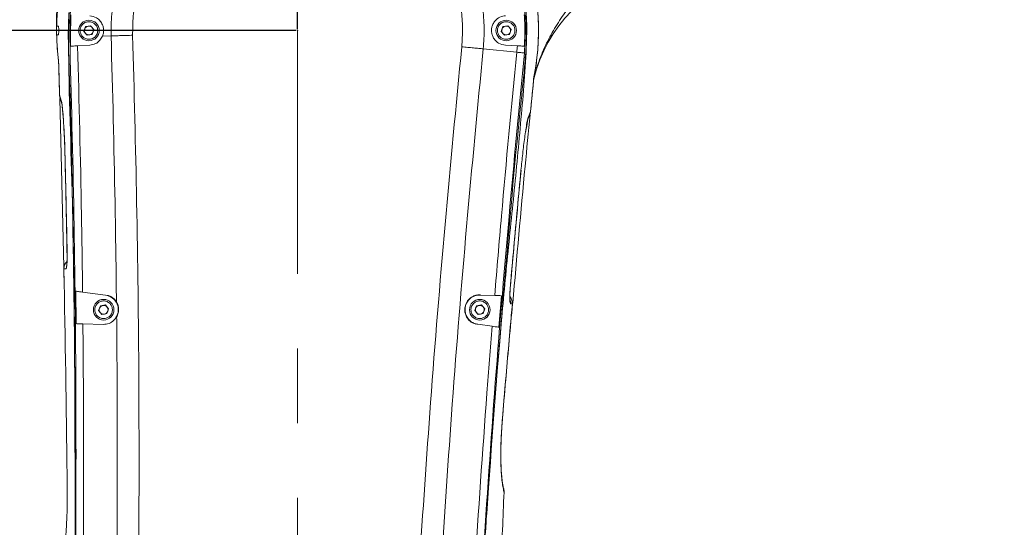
# Model space of a CAD drawing. Header units: millimetres. Extents: x 739 to 2359, y 424 to 1114.
# Tile 37 of 64: x 1781 to 1823, y 1006 to 1028. Entities that reach past the tile are written whole.
import ezdxf

# ---------------------------------------------------------------- set-up
doc = ezdxf.new("R2010")
doc.units = ezdxf.units.MM
doc.header["$PDSIZE"] = -1
doc.linetypes.add('CENTER2', pattern=[28.575, 19.05, -3.175, 3.175, -3.175])
doc.layers.add('5', color=7, linetype='Continuous', lineweight=35)
doc.styles.add('SLDTEXTSTYLE0', font='TXT', dxfattribs={"width": 0.7})
doc.styles.get("Standard").update_dxf_attribs({"font": 'times.ttf'})
doc.dimstyles.new('ISO-25', dxfattribs={"dimtxt": 3.5, "dimasz": 2.5, "dimexe": 1.25, "dimexo": 0.625, "dimtad": 1, "dimdec": 0, "dimlfac": 8, "dimtxsty": 'Standard', "dimcen": 2.5, "dimadec": 0, "dimazin": 0, "dimtfac": 1, "dimtmove": 0, "dimatfit": 3, "dimfxl": 1, "dimarcsym": 0})
doc.dimstyles.new('SLDDIMSTYLE3', dxfattribs={"dimtxt": 3.5, "dimasz": 2.4, "dimexe": 0, "dimexo": 0.0625, "dimgap": 0.875, "dimtad": 2, "dimlfac": 2, "dimrnd": 1e-09, "dimzin": 12, "dimdsep": 46, "dimtxsty": 'SLDTEXTSTYLE0', "dimsah": 1, "dimcen": 0.09, "dimadec": 0, "dimazin": 3, "dimtfac": 1, "dimtdec": 3, "dimtofl": 0, "dimtmove": 0, "dimatfit": 3, "dimfxl": 1, "dimfrac": 2, "dimtolj": 1, "dimtzin": 12, "dimarcsym": 0})

# ---------------------------------------------------------------- blocks, each defined once
blk = doc.blocks.new('*D100')
at = {"color": 0, "lineweight": -2}
for p, q in [((1793.204, 1027.283), (1754.437, 1027.283)), ((1754.437, 962.183), (1754.437, 1024.883)), ((1793.204, 959.783), (1754.437, 959.783))]:
    blk.add_line(p, q, dxfattribs=at)
at = {"color": 0}
for points in [[(1754.837, 1024.883), (1754.037, 1024.883), (1754.437, 1027.283)], [(1754.037, 962.183), (1754.837, 962.183), (1754.437, 959.783)]]:
    blk.add_solid(points, dxfattribs=at)
at = {"layer": 'Defpoints', "color": 0}
for p in [(1754.437, 1027.283), (1793.267, 1027.283), (1793.267, 959.783)]:
    blk.add_point(p, dxfattribs=at)
at = {"color": 0, "lineweight": 5, "insert": (1750.062, 993.533), "char_height": 3.5, "attachment_point": 2, "rotation": 90, "style": 'SLDTEXTSTYLE0'}
blk.add_mtext('\\A1;540', dxfattribs=at)
blk = doc.blocks.new('*D101')
at = {"layer": '5', "color": 0, "lineweight": -2}
for p, q in [((1793.267, 1027.345), (1793.267, 1053.877)), ((1795.667, 1053.877), (1858.992, 1053.877)), ((1861.392, 1038.595), (1861.392, 1053.877))]:
    blk.add_line(p, q, dxfattribs=at)
at = {"layer": '5', "color": 0}
for points in [[(1795.667, 1054.277), (1795.667, 1053.477), (1793.267, 1053.877)], [(1858.992, 1053.477), (1858.992, 1054.277), (1861.392, 1053.877)]]:
    blk.add_solid(points, dxfattribs=at)
at = {"layer": 'Defpoints', "color": 0}
for p in [(1861.392, 1053.877), (1861.392, 1038.533), (1793.267, 1027.283)]:
    blk.add_point(p, dxfattribs=at)
at = {"layer": '5', "color": 0, "lineweight": 5, "insert": (1827.329, 1059.33), "char_height": 4.5, "attachment_point": 2}
blk.add_mtext('\\A1;545', dxfattribs=at)
blk = doc.blocks.new('*D102')
at = {"layer": '5', "color": 0, "lineweight": -2}
for p, q in [((1861.329, 1038.533), (1754.437, 1038.533)), ((1754.437, 1029.683), (1754.437, 1036.133)), ((1793.204, 1027.283), (1754.437, 1027.283))]:
    blk.add_line(p, q, dxfattribs=at)
at = {"layer": '5', "color": 0}
for points in [[(1754.837, 1036.133), (1754.037, 1036.133), (1754.437, 1038.533)], [(1754.037, 1029.683), (1754.837, 1029.683), (1754.437, 1027.283)]]:
    blk.add_solid(points, dxfattribs=at)
at = {"layer": 'Defpoints', "color": 0}
for p in [(1754.437, 1038.533), (1861.392, 1038.533), (1793.267, 1027.283)]:
    blk.add_point(p, dxfattribs=at)
at = {"layer": '5', "color": 0, "lineweight": 5, "insert": (1748.972, 1032.908), "char_height": 4.5, "attachment_point": 2, "rotation": 90}
blk.add_mtext('\\A1;90', dxfattribs=at)
blk = doc.blocks.new('*D104')
at = {"layer": '5', "color": 0, "lineweight": -2}
for p, q in [((1793.329, 1096.331), (1943.454, 1096.331)), ((1943.454, 1093.931), (1943.454, 902.183)), ((1803.329, 899.783), (1943.454, 899.783))]:
    blk.add_line(p, q, dxfattribs=at)
at = {"layer": '5', "color": 0}
for points in [[(1943.854, 1093.931), (1943.054, 1093.931), (1943.454, 1096.331)], [(1943.054, 902.183), (1943.854, 902.183), (1943.454, 899.783)]]:
    blk.add_solid(points, dxfattribs=at)
at = {"layer": 'Defpoints', "color": 0}
for p in [(1793.267, 1096.331), (1803.267, 899.783), (1943.454, 899.783)]:
    blk.add_point(p, dxfattribs=at)
at = {"layer": '5', "color": 0, "lineweight": 5, "insert": (1937.988, 998.057), "char_height": 4.5, "attachment_point": 2, "rotation": 90}
blk.add_mtext('\\A1;1572.38', dxfattribs=at)
blk = doc.blocks.new('*D106')
at = {"color": 0, "lineweight": -2}
for p, q in [((1800.579, 1047.408), (1639.38, 1047.408)), ((1639.38, 1045.008), (1639.38, 902.183)), ((1775.079, 899.783), (1639.38, 899.783))]:
    blk.add_line(p, q, dxfattribs=at)
at = {"color": 0}
for points in [[(1639.78, 1045.008), (1638.98, 1045.008), (1639.38, 1047.408)], [(1638.98, 902.183), (1639.78, 902.183), (1639.38, 899.783)]]:
    blk.add_solid(points, dxfattribs=at)
at = {"layer": 'Defpoints', "color": 0}
for p in [(1800.642, 1047.408), (1639.38, 899.783), (1775.141, 899.783)]:
    blk.add_point(p, dxfattribs=at)
at = {"color": 0, "lineweight": 5, "insert": (1636.755, 973.595), "char_height": 3.5, "attachment_point": 5, "rotation": 90, "style": 'SLDTEXTSTYLE0'}
blk.add_mtext('\\A1;1181', dxfattribs=at)
blk = doc.blocks.new('*D136')
at = {"color": 0, "lineweight": -2}
for start, end in [(95.6132, 128.9573), (149.4719, 184.3868)]:
    blk.add_arc((1793.267, 959.783), 24.508, start, end, dxfattribs=at)
at = {"color": 0}
for points in [[(1790.889, 983.774), (1790.85, 984.573), (1793.267, 984.291)], [(1768.434, 957.858), (1769.228, 957.959), (1769.131, 955.527)]]:
    blk.add_solid(points, dxfattribs=at)
at = {"layer": 'Defpoints', "color": 0}
for p in [(1793.267, 1027.283), (1779.8, 980.259), (1793.267, 959.783), (1793.267, 959.783), (1658.793, 936.072)]:
    blk.add_point(p, dxfattribs=at)
at = {"color": 0, "lineweight": 5, "insert": (1774.493, 975.536), "char_height": 3.5, "attachment_point": 5}
blk.add_mtext('100%%d', dxfattribs=at)
blk = doc.blocks.new('*D173')
at = {"color": 0, "lineweight": -2}
for start, end in [(33.9405, 84.3499), (325.6501, 16.6727)]:
    blk.add_arc((1793.267, 959.783), 24.347, start, end, dxfattribs=at)
at = {"color": 0}
for points in [[(1795.683, 984.412), (1795.644, 983.613), (1793.267, 984.13)], [(1813.049, 946.287), (1813.687, 945.803), (1811.918, 944.133)]]:
    blk.add_solid(points, dxfattribs=at)
at = {"layer": 'Defpoints', "color": 0}
for p in [(1793.267, 1027.283), (1812.76, 974.371), (1793.267, 959.783), (1793.267, 959.783), (1897.868, 872.012)]:
    blk.add_point(p, dxfattribs=at)
at = {"color": 0, "lineweight": 5, "insert": (1815.333, 970.073), "char_height": 3.5, "attachment_point": 5}
blk.add_mtext('130%%d', dxfattribs=at)

msp = doc.modelspace()

# ---------------------------------------------------------------- linework, layer by layer
at = {"color": 7, "linetype": 'Continuous', "lineweight": 5}
for p, q in [((1783.621674, 1027.949209), (1783.602685, 1027.004106)), ((1783.019207, 1027.470499), (1783.018367, 1027.470499)), ((1783.019207, 1027.470499), (1783.086577, 1027.470499)), ((1784.251419, 1027.447953), (1784.178681, 1027.244031)), ((1784.46439, 1027.486921), (1784.251419, 1027.447953)), ((1784.604622, 1027.321967), (1784.46439, 1027.486921)), ((1802.001419, 1027.447953), (1801.928681, 1027.244031)), ((1802.21439, 1027.486921), (1802.001419, 1027.447953)), ((1802.354622, 1027.321967), (1802.21439, 1027.486921)), ((1783.018998, 1027.095506), (1783.018367, 1027.095506)), ((1783.018367, 1027.095499), (1783.019188, 1027.095499)), ((1783.026327, 1026.837744), (1783.019188, 1027.095499)), ((1783.086559, 1027.095499), (1783.019188, 1027.095499)), ((1784.178681, 1027.244031), (1784.318913, 1027.079077)), ((1784.318913, 1027.079077), (1784.531884, 1027.118045)), ((1784.531884, 1027.118045), (1784.604622, 1027.321967)), ((1785.334522, 1027.054087), (1784.968959, 1027.043538)), ((1801.928681, 1027.244031), (1802.068913, 1027.079077)), ((1802.068913, 1027.079077), (1802.281884, 1027.118045)), ((1802.281884, 1027.118045), (1802.354622, 1027.321967)), ((1783.030088, 1026.758336), (1783.026327, 1026.837744)), ((1783.575081, 1027.003299), (1783.602685, 1027.004106)), ((1783.602685, 1027.004131), (1783.614081, 1026.61639)), ((1784.424362, 1026.658855), (1783.910013, 1026.6319)), ((1802.615678, 1026.632298), (1802.108942, 1026.658855)), ((1802.592727, 1026.359855), (1801.163491, 1026.501328)), ((1803.1735, 1023.844278), (1803.297663, 1025.098377)), ((1803.302713, 1025.120586), (1803.308857, 1025.182069)), ((1783.144063, 1024.543722), (1783.226134, 1024.266078)), ((1783.320072, 1017.223586), (1783.146697, 1024.397292)), ((1783.240285, 1024.16499), (1783.15517, 1024.453169)), ((1803.156103, 1023.754721), (1803.051093, 1023.473181)), ((1803.072262, 1023.573036), (1803.1735, 1023.844278)), ((1802.771268, 1021.341331), (1802.768722, 1021.341572)), ((1783.336643, 1016.537937), (1783.321926, 1017.146868)), ((1783.32425, 1017.15118), (1783.321936, 1017.151132)), ((1783.832828, 1016.197262), (1783.849235, 1014.816049)), ((1784.121758, 1016.158535), (1785.099681, 1016.027459)), ((1801.035211, 1016.045229), (1801.035341, 1016.049496)), ((1801.035704, 1016.032708), (1801.651481, 1016.013929)), ((1801.830204, 1014.666569), (1801.940747, 1016.005107)), ((1784.876419, 1015.572953), (1784.803681, 1015.369031)), ((1784.803681, 1015.369031), (1784.943913, 1015.204077)), ((1785.08939, 1015.611921), (1784.876419, 1015.572953)), ((1785.229622, 1015.446967), (1785.08939, 1015.611921)), ((1785.156884, 1015.243045), (1785.229622, 1015.446967)), ((1800.876419, 1015.572953), (1800.803681, 1015.369031)), ((1800.803681, 1015.369031), (1800.943913, 1015.204077)), ((1801.08939, 1015.611921), (1800.876419, 1015.572953)), ((1801.229622, 1015.446967), (1801.08939, 1015.611921)), ((1801.156884, 1015.243045), (1801.229622, 1015.446967)), ((1802.403855, 1015.659038), (1802.334621, 1015.659396)), ((1784.943913, 1015.204077), (1785.156884, 1015.243045)), ((1800.943913, 1015.204077), (1801.156884, 1015.243045)), ((1784.998828, 1014.783253), (1784.135918, 1014.807871)), ((1801.545128, 1014.70535), (1800.932404, 1014.788703)), ((1801.971607, 1008.154312), (1801.965846, 1008.199413))]:
    msp.add_line(p, q, dxfattribs=at)
at = {"linetype": 'CENTER2', "lineweight": 5}
msp.add_line((1793.266652, 959.782999), (1793.266652, 1027.282999), dxfattribs=at)
at = {"color": 8, "linetype": 'Continuous', "lineweight": 5}
for p, q in [((1783.141444, 1024.543648), (1783.144063, 1024.543722)), ((1803.1735, 1023.844278), (1803.176108, 1023.844022)), ((1783.373275, 1022.018876), (1783.370718, 1022.018813)), ((1783.46483, 1017.832477), (1783.462479, 1017.832431)), ((1802.319876, 1016.409302), (1802.31758, 1016.409506)), ((1802.40611, 1015.658836), (1802.403855, 1015.659038)), ((1801.993445, 1010.929829), (1801.991519, 1010.929992))]:
    msp.add_line(p, q, dxfattribs=at)
at = {"color": 7, "linetype": 'Continuous', "lineweight": 5, "flags": 128}
for points in [[(1783.099819, 1025.979924), (1783.053148, 1026.418795), (1783.03322, 1026.700444)], [(1803.450972, 1026.124499), (1803.404739, 1025.772475), (1803.308852, 1025.229533)], [(1783.371943, 1022.002365), (1783.37135, 1022.033077), (1783.361101, 1022.364436), (1783.345474, 1022.734633), (1783.325405, 1023.122043), (1783.305426, 1023.448677), (1783.283728, 1023.743982), (1783.268837, 1023.9164), (1783.256844, 1024.037349), (1783.246932, 1024.118152), (1783.239672, 1024.163931), (1783.238173, 1024.17173), (1783.238173, 1024.171729)], [(1783.429373, 1017.151687), (1783.346173, 1017.151283), (1783.32425, 1017.15118)]]:
    msp.add_lwpolyline(points, dxfattribs=at)
at = {"color": 7, "linetype": 'Continuous', "lineweight": 5}
for centre in [(1784.391652, 1027.282999), (1802.141652, 1027.282999), (1785.016652, 1015.407999), (1801.016652, 1015.407999)]:
    msp.add_circle(centre, 0.4375, dxfattribs=at)
for centre, radius, start, end in [((1793.266652, 1027.282999), 10.25, 353.5103143, 178.951848), ((1809.379188, 1023.728258), 6.25, 105.0372374, 166.0981173), ((1858.000006, 1028.86305), 75, 181.05433478, 181.17256612), ((1793.266652, 1027.282999), 10.25, 178.951848, 181.0481111), ((1784.391652, 1027.282999), 0.1875, 100.3688408, 160.3688408), ((1784.391652, 1027.282999), 0.1875, 40.3688408, 100.3688408), ((1802.141652, 1027.282999), 0.1875, 100.3688408, 160.3688408), ((1802.141652, 1027.282999), 0.1875, 40.3688408, 100.3688408), ((1778.016758, 1027.225953), 5, 0.2143259, 1.1725661), ((1793.266652, 1027.282999), 10.25, 181.048152, 182.4896857), ((1784.391652, 1027.282999), 0.1875, 160.3688408, 220.3688408), ((1784.391652, 1027.282999), 0.1875, 220.3688408, 280.3688408), ((1784.391652, 1027.282999), 0.1875, 280.3688408, 340.3688408), ((1784.391652, 1027.282999), 0.1875, 340.3688408, 40.3688408), ((1802.141652, 1027.282999), 0.1875, 160.3688408, 220.3688408), ((1802.141652, 1027.282999), 0.1875, 220.3688408, 280.3688408), ((1802.141652, 1027.282999), 0.1875, 280.3688408, 340.3688408), ((1802.141652, 1027.282999), 0.1875, 340.3688408, 40.3688408), ((1783.516294, 1024.554235), 0.375, 181.6177662, 195.6349668), ((1783.448558, 1024.535114), 0.304617, 178.3806591, 195.6052403), ((1783.542727, 1024.258865), 0.316676, 178.6947463, 197.2438092), ((1802.869146, 1023.856932), 0.304617, 340.3947597, 357.6193409), ((1802.802909, 1023.880731), 0.375, 340.3650332, 354.3822338), ((1802.755936, 1023.587925), 0.316676, 338.7561908, 357.3052537), ((1783.696857, 1017.158851), 0.375, 130.5794226, 181.1794003), ((1802.032614, 1015.692367), 0.375, 354.8699406, 43.6552647), ((1785.016652, 1015.407999), 0.1875, 160.3688408, 220.3688408), ((1785.016652, 1015.407999), 0.1875, 100.3688408, 160.3688408), ((1785.016652, 1015.407999), 0.1875, 40.3688408, 100.3688408), ((1785.016652, 1015.407999), 0.1875, 280.3688408, 340.3688408), ((1785.016652, 1015.407999), 0.1875, 340.3688408, 40.3688408), ((1801.016652, 1015.407999), 0.1875, 160.3688408, 220.3688408), ((1801.016652, 1015.407999), 0.1875, 100.3688408, 160.3688408), ((1801.016652, 1015.407999), 0.1875, 40.3688408, 100.3688408), ((1801.016652, 1015.407999), 0.1875, 280.3688408, 340.3688408), ((1801.016652, 1015.407999), 0.1875, 340.3688408, 40.3688408), ((1785.016652, 1015.407999), 0.1875, 220.3688408, 280.3688408), ((1801.016652, 1015.407999), 0.1875, 220.3688408, 280.3688408)]:
    msp.add_arc(centre, radius, start, end, dxfattribs=at)
at = {"color": 8, "linetype": 'Continuous', "lineweight": 5}
for centre, radius, start, end in [((1783.700118, 1017.159107), 0.375952, 131.0951632, 181.2082703), ((1801.959145, 1015.692389), 0.376923, 354.9782227, 26.9962743), ((1802.02911, 1015.692514), 0.376238, 354.8953498, 44.1630396)]:
    msp.add_arc(centre, radius, start, end, dxfattribs=at)
at = {"color": 7, "linetype": 'Continuous', "lineweight": 5}
for points, knots in [([(1783.019207, 1027.470499), (1783.030414, 1027.741237), (1783.05283, 1028.282711), (1783.183076, 1029.20008), (1783.423366, 1030.213094), (1783.814817, 1031.298926), (1784.323628, 1032.334968), (1784.948247, 1033.305683), (1785.676534, 1034.201014), (1786.499689, 1035.010081), (1787.410234, 1035.719179), (1788.3935, 1036.322903), (1789.437982, 1036.81411), (1790.532238, 1037.182076), (1791.660634, 1037.42639), (1792.809239, 1037.544117), (1793.963682, 1037.529112), (1795.109094, 1037.386192), (1796.231598, 1037.117075), (1797.315607, 1036.720829), (1798.348773, 1036.207075), (1799.319014, 1035.581772), (1800.21116, 1034.848906), (1801.016537, 1034.021489), (1801.725199, 1033.109881), (1802.324357, 1032.123053), (1802.810278, 1031.076178), (1803.177035, 1029.98179), (1803.415841, 1028.852524), (1803.527112, 1027.704211), (1803.516663, 1026.79074), (1803.465003, 1026.266799), (1803.450972, 1026.124499)], [0, 0, 0, 0, 0.024506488, 0.049012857, 0.083717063, 0.118531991, 0.15323643, 0.187941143, 0.222756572, 0.257461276, 0.29215671, 0.326962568, 0.361657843, 0.396374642, 0.431202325, 0.465919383, 0.500628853, 0.535449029, 0.570158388, 0.604854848, 0.639661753, 0.67435812, 0.709078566, 0.743909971, 0.778630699, 0.813335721, 0.848151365, 0.882856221, 0.917554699, 0.95236369, 0.987062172, 1, 1, 1, 1]), ([(1783.803674, 1004.929718), (1783.805344, 1007.895196), (1783.808042, 1012.688525), (1783.702883, 1019.308674), (1783.635758, 1023.303155), (1783.543522, 1025.808028), (1783.507208, 1026.824722), (1783.519117, 1027.841122), (1783.623552, 1028.878911), (1783.858262, 1029.924057), (1784.213421, 1030.963072), (1784.682377, 1031.956318), (1785.26208, 1032.889183), (1785.941604, 1033.751884), (1786.712682, 1034.533958), (1787.568457, 1035.222227), (1788.495028, 1035.811343), (1789.481543, 1036.294356), (1790.517299, 1036.660859), (1791.587434, 1036.91017), (1792.678576, 1037.039268), (1793.777125, 1037.042177), (1794.868875, 1036.923321), (1795.940814, 1036.684065), (1796.978116, 1036.323237), (1797.968876, 1035.849795), (1798.901429, 1035.269285), (1799.761277, 1034.585268), (1800.539961, 1033.809975), (1801.227788, 1032.953164), (1801.812548, 1032.023224), (1802.290348, 1031.034565), (1802.656036, 1029.998812), (1802.898672, 1028.927996), (1803.027128, 1027.836579), (1803.001376, 1026.026221), (1802.771996, 1023.516805), (1802.472552, 1020.299621), (1802.13214, 1017.085824), (1801.649921, 1011.763498), (1801.362299, 1007.506398), (1801.147292, 1004.324066)], [0, 0, 0, 0, 0.117031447, 0.18916691, 0.261302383, 0.27468657, 0.288090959, 0.301450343, 0.314773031, 0.329175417, 0.343623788, 0.358026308, 0.372428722, 0.386877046, 0.401279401, 0.41567952, 0.430125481, 0.444525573, 0.45893596, 0.473392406, 0.487802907, 0.502205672, 0.51665433, 0.531057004, 0.545458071, 0.559904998, 0.574306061, 0.588716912, 0.603173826, 0.617584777, 0.63198631, 0.64643371, 0.660835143, 0.675237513, 0.689685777, 0.704088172, 0.746588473, 0.78909842, 0.83161621, 0.874127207, 1, 1, 1, 1]), ([(1801.147292, 1004.324066), (1801.226004, 1005.493963), (1801.502109, 1009.597683), (1802.026489, 1016.132561), (1802.516345, 1021.819355), (1802.837659, 1024.894887), (1802.939907, 1025.863495), (1803.007417, 1026.834086), (1803.013759, 1027.804463), (1802.920121, 1028.812114), (1802.696903, 1029.844138), (1802.350625, 1030.886604), (1801.88987, 1031.884198), (1801.317724, 1032.822271), (1800.645031, 1033.690926), (1799.880188, 1034.479643), (1799.029934, 1035.175191), (1798.108073, 1035.772025), (1797.125592, 1036.262963), (1796.093254, 1036.637741), (1795.025943, 1036.895793), (1793.936208, 1037.03406), (1792.837541, 1037.046154), (1791.744226, 1036.93622), (1790.669932, 1036.705718), (1789.629456, 1036.353426), (1788.634793, 1035.888153), (1787.697726, 1035.315333), (1786.832685, 1034.638615), (1786.048045, 1033.870311), (1785.353161, 1033.019507), (1784.760406, 1032.09431), (1784.274505, 1031.108884), (1783.899113, 1030.076487), (1783.652182, 1029.006938), (1783.520513, 1027.916818), (1783.522115, 1024.914061), (1783.723872, 1020.015337), (1783.799354, 1012.716782), (1783.802144, 1007.68859), (1783.803674, 1004.929718)], [0, 0, 0, 0, 0.046276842, 0.162328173, 0.25874099, 0.271534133, 0.284372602, 0.297180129, 0.30991978, 0.3226298, 0.337038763, 0.351493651, 0.365902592, 0.380311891, 0.394767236, 0.409176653, 0.423579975, 0.438029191, 0.452432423, 0.466834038, 0.481281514, 0.495683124, 0.51009457, 0.524552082, 0.538963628, 0.553365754, 0.567813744, 0.582215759, 0.596618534, 0.611067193, 0.625469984, 0.639881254, 0.654338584, 0.668749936, 0.683135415, 0.69757241, 0.711977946, 0.801544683, 0.891111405, 1, 1, 1, 1]), ([(1783.57508, 1027.003337), (1783.576689, 1027.366538), (1783.579911, 1028.094101), (1783.739232, 1029.175473), (1784.008464, 1030.23329), (1784.399889, 1031.253106), (1784.901343, 1032.223188), (1785.507476, 1033.131586), (1786.213762, 1033.964171), (1787.007673, 1034.713146), (1787.880027, 1035.369783), (1788.822315, 1035.92193), (1789.820148, 1036.366166), (1790.861136, 1036.697053), (1791.933151, 1036.906137), (1793.021491, 1036.99502), (1794.112957, 1036.962608), (1795.193295, 1036.80504), (1796.249215, 1036.528857), (1797.268469, 1036.137219), (1798.236234, 1035.630865), (1799.141952, 1035.020148), (1799.974328, 1034.312782), (1800.719806, 1033.514625), (1801.371977, 1032.639018), (1801.923062, 1031.696414), (1802.361961, 1030.696856), (1802.68807, 1029.655001), (1802.89667, 1028.570361), (1802.988128, 1027.455252), (1802.939447, 1026.70373), (1802.915107, 1026.327968)], [0, 0, 0, 0, 0.034360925, 0.068831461, 0.103192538, 0.137561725, 0.17204058, 0.2064097, 0.240758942, 0.275217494, 0.309566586, 0.343940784, 0.378424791, 0.412799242, 0.447164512, 0.48163938, 0.51600452, 0.550353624, 0.584812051, 0.619161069, 0.653539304, 0.688027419, 0.722405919, 0.756766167, 0.791235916, 0.825595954, 0.859946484, 0.894406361, 0.928756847, 0.964378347, 1, 1, 1, 1]), ([(1785.334522, 1027.054087), (1785.334522, 1027.05409), (1785.325653, 1027.361847), (1785.344139, 1027.978957), (1785.476366, 1028.883955), (1785.710213, 1029.75767), (1786.035526, 1030.589608), (1786.451005, 1031.380595), (1786.954665, 1032.118664), (1787.537061, 1032.796248), (1788.191241, 1033.405349), (1788.911246, 1033.935428), (1789.685698, 1034.382433), (1790.504823, 1034.740618), (1791.359386, 1035.002169), (1792.237231, 1035.167375), (1793.128238, 1035.234357), (1794.021185, 1035.198521), (1794.904654, 1035.063833), (1795.767975, 1034.831935), (1796.599055, 1034.502355), (1797.388465, 1034.082667), (1798.126308, 1033.578042), (1798.801042, 1032.992123), (1799.40644, 1032.335343), (1799.935603, 1031.615236), (1800.378666, 1030.838862), (1800.732883, 1030.017983), (1800.993811, 1029.162939), (1801.154722, 1028.283741), (1801.217216, 1027.392554), (1801.192725, 1026.796797), (1801.163491, 1026.50133), (1801.163491, 1026.501328)], [0, 0, 0, 0, 0.0000002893, 0.0356255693, 0.0712505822, 0.105598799, 0.1400563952, 0.1744047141, 0.2087603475, 0.2432257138, 0.2775816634, 0.3119650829, 0.3464581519, 0.3808412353, 0.4151886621, 0.4496454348, 0.483992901, 0.5183561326, 0.5528290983, 0.5871924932, 0.6215699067, 0.6560568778, 0.6904339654, 0.7247804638, 0.7592363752, 0.7935830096, 0.8279602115, 0.8624472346, 0.8968244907, 0.9311797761, 0.9656444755, 0.9999997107, 1, 1, 1, 1]), ([(1800.250932, 1026.591659), (1800.2681, 1026.853976), (1800.302489, 1027.379446), (1800.242087, 1028.16825), (1800.101142, 1028.945692), (1799.870007, 1029.701951), (1799.556838, 1030.427925), (1799.164955, 1031.114572), (1798.696944, 1031.751472), (1798.161484, 1032.332383), (1797.564708, 1032.850611), (1796.912119, 1033.296923), (1796.213931, 1033.668101), (1795.478901, 1033.959586), (1794.715369, 1034.164683), (1793.934028, 1034.283807), (1793.144276, 1034.315502), (1792.356214, 1034.256258), (1791.579766, 1034.110135), (1790.823932, 1033.878805), (1790.099465, 1033.562008), (1789.414532, 1033.16666), (1788.777755, 1032.697847), (1788.199187, 1032.159156), (1787.684112, 1031.559905), (1787.238629, 1030.907131), (1786.871252, 1030.207534), (1786.583141, 1029.471673), (1786.377704, 1028.698964), (1786.255365, 1027.89831), (1786.252561, 1027.353132), (1786.251159, 1027.080542)], [0, 0, 0, 0, 0.03435603, 0.068821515, 0.103177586, 0.137553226, 0.172038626, 0.206414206, 0.240762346, 0.275219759, 0.309567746, 0.343944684, 0.378431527, 0.412808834, 0.447170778, 0.481642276, 0.516004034, 0.55035356, 0.584812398, 0.619161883, 0.653544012, 0.688036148, 0.722418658, 0.756773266, 0.791237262, 0.825591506, 0.859942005, 0.894401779, 0.92875216, 0.964375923, 1, 1, 1, 1]), ([(1784.424362, 1027.907142), (1784.524145, 1027.888683), (1784.68702, 1027.858551), (1784.867745, 1027.703128), (1784.965888, 1027.54774), (1785.014245, 1027.389076), (1785.02067, 1027.235199), (1784.997849, 1027.118876), (1784.975747, 1027.061239), (1784.968959, 1027.043538)], [0, 0, 0, 0, 0.3075358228, 0.5019858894, 0.6429805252, 0.7514858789, 0.860609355, 0.9571903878, 1, 1, 1, 1]), ([(1802.108942, 1026.658855), (1802.009158, 1026.677316), (1801.84629, 1026.707448), (1801.665578, 1026.862849), (1801.567409, 1027.018257), (1801.519103, 1027.176852), (1801.512476, 1027.331001), (1801.543898, 1027.486459), (1801.621338, 1027.647073), (1801.77419, 1027.807493), (1801.949827, 1027.890238), (1802.072699, 1027.903292), (1802.108942, 1027.907142)], [0, 0, 0, 0, 0.186540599, 0.304473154, 0.389993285, 0.455813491, 0.522008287, 0.580602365, 0.658501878, 0.769890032, 0.93212485, 1, 1, 1, 1]), ([(1802.911651, 1026.616787), (1802.923111, 1026.83833), (1802.946084, 1027.282469), (1802.923162, 1027.726613), (1802.911674, 1027.949212)], [0, 0, 0, 0, 0.498812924, 1, 1, 1, 1]), ([(1783.086577, 1027.470499), (1783.089075, 1027.468411), (1783.094072, 1027.464234), (1783.100277, 1027.431614), (1783.104779, 1027.383627), (1783.107236, 1027.323994), (1783.10754, 1027.260064), (1783.105693, 1027.198833), (1783.1018, 1027.146992), (1783.096102, 1027.110482), (1783.090644, 1027.096625), (1783.087352, 1027.095718), (1783.086559, 1027.095499)], [0, 0, 0, 0, 0.108220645, 0.216457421, 0.324267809, 0.431444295, 0.53814868, 0.644652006, 0.751254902, 0.858241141, 0.965817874, 1, 1, 1, 1]), ([(1784.022776, 1027.215505), (1784.019243, 1027.262795), (1784.013789, 1027.335805), (1784.04398, 1027.430199), (1784.080917, 1027.497526), (1784.130837, 1027.556252), (1784.208663, 1027.616453), (1784.322519, 1027.660828), (1784.444689, 1027.659644), (1784.538791, 1027.630909), (1784.606256, 1027.593681), (1784.66466, 1027.543786), (1784.726328, 1027.466202), (1784.747086, 1027.39597), (1784.760528, 1027.350493)], [0, 0, 0, 0, 0.119721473, 0.184832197, 0.249999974, 0.315110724, 0.380278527, 0.5, 0.619721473, 0.684832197, 0.749999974, 0.815110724, 0.880278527, 1, 1, 1, 1]), ([(1801.772776, 1027.215505), (1801.769243, 1027.262795), (1801.763789, 1027.335805), (1801.79398, 1027.430199), (1801.830917, 1027.497526), (1801.880837, 1027.556252), (1801.958663, 1027.616453), (1802.072519, 1027.660828), (1802.194689, 1027.659644), (1802.288791, 1027.630909), (1802.356256, 1027.593681), (1802.41466, 1027.543786), (1802.476328, 1027.466202), (1802.497086, 1027.39597), (1802.510528, 1027.350493)], [0, 0, 0, 0, 0.119721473, 0.184832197, 0.249999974, 0.315110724, 0.380278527, 0.5, 0.619721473, 0.684832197, 0.749999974, 0.815110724, 0.880278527, 1, 1, 1, 1]), ([(1784.760528, 1027.350493), (1784.76406, 1027.303202), (1784.769514, 1027.230193), (1784.739323, 1027.135799), (1784.702386, 1027.068471), (1784.652466, 1027.009746), (1784.57464, 1026.949545), (1784.460784, 1026.90517), (1784.338614, 1026.906354), (1784.244513, 1026.935089), (1784.177048, 1026.972317), (1784.118643, 1027.022211), (1784.056975, 1027.099795), (1784.036217, 1027.170027), (1784.022776, 1027.215505)], [0, 0, 0, 0, 0.119721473, 0.184832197, 0.249999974, 0.315110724, 0.380278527, 0.5, 0.619721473, 0.684832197, 0.749999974, 0.815110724, 0.880278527, 1, 1, 1, 1]), ([(1784.968959, 1027.043538), (1784.935081, 1026.981828), (1784.856144, 1026.838044), (1784.662177, 1026.699806), (1784.50753, 1026.673177), (1784.424362, 1026.658855)], [0, 0, 0, 0, 0.257894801, 0.6008989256, 1, 1, 1, 1]), ([(1785.563632, 1015.710385), (1785.545705, 1017.128915), (1785.497911, 1020.910693), (1785.397358, 1024.691467), (1785.334522, 1027.054087)], [0, 0, 0, 0, 0.3750961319, 1, 1, 1, 1]), ([(1786.251159, 1027.080542), (1786.313126, 1024.714703), (1786.440937, 1019.834984), (1786.532609, 1012.438742), (1786.521581, 1007.408893), (1786.516066, 1004.893786)], [0, 0, 0, 0, 0.31996893, 0.659959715, 1, 1, 1, 1]), ([(1802.510528, 1027.350493), (1802.51406, 1027.303202), (1802.519514, 1027.230193), (1802.489323, 1027.135799), (1802.452386, 1027.068471), (1802.402466, 1027.009746), (1802.32464, 1026.949545), (1802.210784, 1026.90517), (1802.088614, 1026.906354), (1801.994513, 1026.935089), (1801.927048, 1026.972317), (1801.868643, 1027.022211), (1801.806975, 1027.099795), (1801.786217, 1027.170027), (1801.772776, 1027.215505)], [0, 0, 0, 0, 0.1197214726, 0.184832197, 0.2499999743, 0.3151107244, 0.3802785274, 0.5, 0.6197214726, 0.684832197, 0.7499999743, 0.8151107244, 0.8802785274, 1, 1, 1, 1]), ([(1783.026327, 1026.837744), (1783.030976, 1026.747536), (1783.040475, 1026.563245), (1783.063493, 1026.290492), (1783.082694, 1026.123756), (1783.092987, 1026.034379)], [0, 0, 0, 0, 0.307888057, 0.629000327, 1, 1, 1, 1]), ([(1783.833119, 1004.929267), (1783.839454, 1007.242781), (1783.852697, 1012.07857), (1783.770741, 1019.437374), (1783.640306, 1024.481118), (1783.57508, 1027.003337)], [0, 0, 0, 0, 0.314389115, 0.657147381, 1, 1, 1, 1]), ([(1783.910013, 1026.6319), (1783.825915, 1026.627492), (1783.695291, 1026.620646), (1783.63541, 1026.617508), (1783.614081, 1026.61639)], [0, 0, 0, 0, 0.643815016, 1, 1, 1, 1]), ([(1783.910013, 1026.6319), (1783.972064, 1024.234945), (1784.06243, 1020.744185), (1784.107604, 1017.252599), (1784.121758, 1016.158535)], [0, 0, 0, 0, 0.686657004, 1, 1, 1, 1]), ([(1802.592727, 1026.359855), (1802.592728, 1026.359858), (1802.601706, 1026.45055), (1802.608692, 1026.541426), (1802.615678, 1026.632298)], [0, 0, 0, 0, 0.000027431, 1, 1, 1, 1]), ([(1802.911651, 1026.616787), (1802.869877, 1026.618976), (1802.802613, 1026.622502), (1802.667051, 1026.629606), (1802.615678, 1026.632298)], [0, 0, 0, 0, 0.621040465, 1, 1, 1, 1]), ([(1798.439, 1004.477428), (1798.596207, 1006.806876), (1798.923815, 1011.661274), (1799.524733, 1019.033638), (1800.008854, 1024.072197), (1800.250932, 1026.591659)], [0, 0, 0, 0, 0.3156554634, 0.6578028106, 1, 1, 1, 1]), ([(1801.163491, 1026.501328), (1800.922269, 1023.985259), (1800.439885, 1018.953737), (1799.844784, 1011.591604), (1799.52283, 1006.74407), (1799.368339, 1004.417963)], [0, 0, 0, 0, 0.34222362, 0.684363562, 1, 1, 1, 1]), ([(1802.915107, 1026.327968), (1802.691909, 1024.008186), (1802.227689, 1019.183378), (1801.625207, 1011.848814), (1801.286889, 1006.831832), (1801.117887, 1004.325669)], [0, 0, 0, 0, 0.316685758, 0.6586601, 1, 1, 1, 1]), ([(1801.651481, 1016.013929), (1801.746124, 1017.140877), (1802.035927, 1020.59164), (1802.36304, 1024.03919), (1802.592727, 1026.359853), (1802.592727, 1026.359855)], [0, 0, 0, 0, 0.3265791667, 0.9999992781, 1, 1, 1, 1]), ([(1783.092987, 1026.034379), (1783.095841, 1026.006032), (1783.10075, 1025.957275), (1783.104219, 1025.882845), (1783.106308, 1025.836149), (1783.107352, 1025.811378), (1783.107635, 1025.804605), (1783.107684, 1025.803427)], [0, 0, 0, 0, 0.402822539, 0.692852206, 0.916009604, 0.985386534, 1, 1, 1, 1]), ([(1783.09638, 1026.002609), (1783.09782, 1025.98771), (1783.10056, 1025.959363), (1783.100859, 1025.930861), (1783.101002, 1025.917339)], [0, 0, 0, 0, 0.525603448, 1, 1, 1, 1]), ([(1783.107684, 1025.803427), (1783.106584, 1025.824192), (1783.104932, 1025.855347), (1783.103095, 1025.890829), (1783.102247, 1025.907336), (1783.101844, 1025.9152), (1783.101654, 1025.918929), (1783.101567, 1025.920626), (1783.10156, 1025.920772), (1783.101612, 1025.919751), (1783.101688, 1025.918262), (1783.101734, 1025.917357)], [0, 0, 0, 0, 0.4639462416, 0.6960615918, 0.8122654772, 0.8583230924, 0.9047514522, 0.9268541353, 0.9491277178, 0.9690789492, 1, 1, 1, 1]), ([(1783.102079, 1025.920547), (1783.105372, 1025.802946), (1783.118224, 1025.343972), (1783.131319, 1024.885005), (1783.141059, 1024.543636)], [0, 0, 0, 0, 0.256225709, 1, 1, 1, 1]), ([(1783.107684, 1025.803427), (1783.117853, 1025.45595), (1783.130142, 1025.036053), (1783.142015, 1024.616144), (1783.144063, 1024.543722)], [0, 0, 0, 0, 0.8275285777, 1, 1, 1, 1]), ([(1803.328434, 1025.327742), (1803.351648, 1025.452023), (1803.396575, 1025.692547), (1803.433248, 1025.983759), (1803.450972, 1026.124499)], [0, 0, 0, 0, 0.516708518, 1, 1, 1, 1]), ([(1803.178486, 1023.843808), (1803.206007, 1024.134261), (1803.246343, 1024.559959), (1803.289122, 1024.985417), (1803.302713, 1025.120586)], [0, 0, 0, 0, 0.682298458, 1, 1, 1, 1]), ([(1803.297663, 1025.098377), (1803.297794, 1025.099549), (1803.303772, 1025.152869), (1803.312578, 1025.236766), (1803.324411, 1025.30466), (1803.328434, 1025.327742)], [0, 0, 0, 0, 0.014612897, 0.665002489, 1, 1, 1, 1]), ([(1803.311941, 1025.211364), (1803.313005, 1025.223316), (1803.315505, 1025.2514), (1803.320748, 1025.28506), (1803.325158, 1025.310285), (1803.326355, 1025.31669), (1803.326488, 1025.317398)], [0, 0, 0, 0, 0.332205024, 0.780589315, 0.975727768, 1, 1, 1, 1]), ([(1783.226134, 1024.266078), (1783.232267, 1024.237291), (1783.246694, 1024.169579), (1783.26463, 1024.002858), (1783.287249, 1023.749884), (1783.31746, 1023.32652), (1783.351397, 1022.728305), (1783.365985, 1022.255269), (1783.373275, 1022.018876)], [0, 0, 0, 0, 0.065463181, 0.153975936, 0.243030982, 0.418867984, 0.709586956, 1, 1, 1, 1]), ([(1803.159965, 1023.697083), (1803.088394, 1022.96999), (1802.82589, 1020.30317), (1802.591789, 1017.633685), (1802.421515, 1015.692021)], [0, 0, 0, 0, 0.27264452, 1, 1, 1, 1]), ([(1802.768722, 1021.341572), (1802.792465, 1021.576874), (1802.839976, 1022.047726), (1802.912654, 1022.617464), (1802.974025, 1023.056193), (1803.014722, 1023.311285), (1803.046662, 1023.479327), (1803.063257, 1023.548362), (1803.070974, 1023.569508), (1803.072262, 1023.573036)], [0, 0, 0, 0, 0.2903441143, 0.5809940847, 0.7252915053, 0.8690243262, 0.9356692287, 0.9892656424, 1, 1, 1, 1]), ([(1803.003622, 1023.216613), (1803.010221, 1023.256679), (1803.02146, 1023.324914), (1803.035523, 1023.399405), (1803.045331, 1023.445187), (1803.048743, 1023.460091), (1803.04983, 1023.463791), (1803.049459, 1023.462631), (1803.049393, 1023.462426)], [0, 0, 0, 0, 0.396691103, 0.675595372, 0.868127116, 0.928059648, 0.987280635, 1, 1, 1, 1]), ([(1783.369375, 1022.018779), (1783.380734, 1021.572839), (1783.416276, 1020.177493), (1783.440833, 1018.781905), (1783.457541, 1017.832336)], [0, 0, 0, 0, 0.319591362, 1, 1, 1, 1]), ([(1783.373275, 1022.018876), (1783.379299, 1021.768948), (1783.409418, 1020.51931), (1783.439627, 1019.123831), (1783.461985, 1017.978248), (1783.46483, 1017.832477)], [0, 0, 0, 0, 0.179108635, 0.895544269, 1, 1, 1, 1]), ([(1802.31758, 1016.409506), (1802.416576, 1017.515914), (1802.563702, 1019.160235), (1802.718186, 1020.80388), (1802.768722, 1021.341572)], [0, 0, 0, 0, 0.672866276, 1, 1, 1, 1]), ([(1802.320504, 1016.40925), (1802.333695, 1016.560647), (1802.476991, 1018.205299), (1802.632938, 1019.848813), (1802.774529, 1021.341034)], [0, 0, 0, 0, 0.09205438, 1, 1, 1, 1]), ([(1783.46483, 1017.832477), (1783.465523, 1017.748423), (1783.466909, 1017.580293), (1783.456759, 1017.35701), (1783.442715, 1017.219287), (1783.432262, 1017.166323), (1783.429373, 1017.151687)], [0, 0, 0, 0, 0.295299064, 0.590677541, 0.886880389, 1, 1, 1, 1]), ([(1783.462341, 1017.832556), (1783.463013, 1017.782537), (1783.464406, 1017.678745), (1783.461374, 1017.53026), (1783.454698, 1017.3973), (1783.446342, 1017.304384), (1783.438702, 1017.253744), (1783.437288, 1017.247342), (1783.436995, 1017.246016)], [0, 0, 0, 0, 0.1936570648, 0.4018404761, 0.6081347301, 0.8064867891, 0.9599212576, 1, 1, 1, 1]), ([(1783.32425, 1017.15118), (1783.328414, 1016.946766), (1783.391753, 1013.837632), (1783.431973, 1010.728089), (1783.469549, 1007.822987)], [0, 0, 0, 0, 0.065746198, 1, 1, 1, 1]), ([(1783.429373, 1017.151687), (1783.429345, 1017.152373), (1783.42915, 1017.157066), (1783.428321, 1017.188788), (1783.433476, 1017.219319), (1783.437965, 1017.245905)], [0, 0, 0, 0, 0.021662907, 0.148088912, 1, 1, 1, 1]), ([(1783.832828, 1016.197262), (1783.877113, 1016.191326), (1783.945056, 1016.182219), (1784.076122, 1016.164652), (1784.121758, 1016.158535)], [0, 0, 0, 0, 0.651803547, 1, 1, 1, 1]), ([(1802.31758, 1016.409506), (1802.312982, 1016.352631), (1802.301674, 1016.212757), (1802.293237, 1016.001957), (1802.295378, 1015.812833), (1802.308906, 1015.684155), (1802.326051, 1015.667647), (1802.334621, 1015.659396)], [0, 0, 0, 0, 0.145430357, 0.357667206, 0.570910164, 0.785508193, 1, 1, 1, 1]), ([(1802.305344, 1015.817643), (1802.305409, 1015.817299), (1802.305628, 1015.816144), (1802.302251, 1015.841542), (1802.299098, 1015.895455), (1802.297603, 1015.988225), (1802.30033, 1016.111951), (1802.307364, 1016.25628), (1802.315836, 1016.358889), (1802.320003, 1016.409363)], [0, 0, 0, 0, 0.043417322, 0.145961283, 0.28412193, 0.448910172, 0.627893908, 0.816956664, 1, 1, 1, 1]), ([(1784.647776, 1015.340505), (1784.644243, 1015.387795), (1784.638789, 1015.460805), (1784.66898, 1015.555199), (1784.705917, 1015.622526), (1784.755837, 1015.681252), (1784.833663, 1015.741453), (1784.947519, 1015.785828), (1785.069689, 1015.784644), (1785.163791, 1015.755909), (1785.231256, 1015.718681), (1785.28966, 1015.668786), (1785.351328, 1015.591202), (1785.372086, 1015.52097), (1785.385528, 1015.475493)], [0, 0, 0, 0, 0.119721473, 0.184832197, 0.249999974, 0.315110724, 0.380278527, 0.5, 0.619721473, 0.684832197, 0.749999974, 0.815110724, 0.880278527, 1, 1, 1, 1]), ([(1785.099681, 1016.027459), (1785.193617, 1016.002672), (1785.345624, 1015.96256), (1785.496636, 1015.820423), (1785.549764, 1015.733162), (1785.563632, 1015.710385)], [0, 0, 0, 0, 0.5444940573, 0.8811024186, 1, 1, 1, 1]), ([(1785.178886, 1016.019412), (1785.204316, 1016.013682), (1785.276704, 1015.997372), (1785.412882, 1015.917978), (1785.550451, 1015.7794), (1785.630497, 1015.604533), (1785.659089, 1015.441033), (1785.651285, 1015.265396), (1785.59432, 1015.151095), (1785.563361, 1015.088975)], [0, 0, 0, 0, 0.066744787, 0.18998882, 0.398589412, 0.55840631, 0.675449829, 0.823617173, 1, 1, 1, 1]), ([(1785.563632, 1015.710385), (1785.584697, 1015.665666), (1785.626867, 1015.576145), (1785.648002, 1015.415647), (1785.630465, 1015.253634), (1785.590359, 1015.163334), (1785.569807, 1015.117062)], [0, 0, 0, 0, 0.250033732, 0.500532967, 0.7440622, 1, 1, 1, 1]), ([(1800.856938, 1014.795914), (1800.830272, 1014.801947), (1800.756668, 1014.818598), (1800.61951, 1014.898639), (1800.482174, 1015.037551), (1800.402703, 1015.212298), (1800.373602, 1015.376215), (1800.385878, 1015.5591), (1800.45673, 1015.732057), (1800.569028, 1015.870074), (1800.693645, 1015.965271), (1800.853124, 1016.035128), (1800.972812, 1016.041768), (1801.035211, 1016.045229)], [0, 0, 0, 0, 0.044133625, 0.121814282, 0.253295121, 0.354026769, 0.427798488, 0.52118828, 0.647398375, 0.723177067, 0.807211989, 0.899490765, 1, 1, 1, 1]), ([(1800.932404, 1014.788703), (1800.883634, 1014.798742), (1800.786152, 1014.818809), (1800.638208, 1014.900576), (1800.509441, 1015.025323), (1800.423058, 1015.18944), (1800.38709, 1015.354457), (1800.39402, 1015.512332), (1800.440776, 1015.667802), (1800.535132, 1015.822284), (1800.703795, 1015.966625), (1800.883206, 1016.02982), (1801.002011, 1016.03207), (1801.035704, 1016.032708)], [0, 0, 0, 0, 0.093430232, 0.186749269, 0.302160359, 0.388555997, 0.456234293, 0.524250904, 0.585275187, 0.665120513, 0.776524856, 0.936623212, 1, 1, 1, 1]), ([(1800.647776, 1015.340505), (1800.644243, 1015.387795), (1800.638789, 1015.460805), (1800.66898, 1015.555199), (1800.705917, 1015.622526), (1800.755837, 1015.681252), (1800.833663, 1015.741453), (1800.947519, 1015.785828), (1801.069689, 1015.784644), (1801.163791, 1015.755909), (1801.231256, 1015.718681), (1801.28966, 1015.668786), (1801.351328, 1015.591202), (1801.372086, 1015.52097), (1801.385528, 1015.475493)], [0, 0, 0, 0, 0.119721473, 0.184832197, 0.249999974, 0.315110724, 0.380278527, 0.5, 0.619721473, 0.684832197, 0.749999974, 0.815110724, 0.880278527, 1, 1, 1, 1]), ([(1801.651481, 1016.013929), (1801.732561, 1016.011456), (1801.859009, 1016.0076), (1801.919164, 1016.005765), (1801.940747, 1016.005107)], [0, 0, 0, 0, 0.641211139, 1, 1, 1, 1]), ([(1785.385528, 1015.475493), (1785.38906, 1015.428202), (1785.394514, 1015.355193), (1785.364323, 1015.260799), (1785.327386, 1015.193471), (1785.277466, 1015.134746), (1785.19964, 1015.074545), (1785.085784, 1015.03017), (1784.963614, 1015.031354), (1784.869513, 1015.060089), (1784.802048, 1015.097317), (1784.743643, 1015.147211), (1784.681975, 1015.224795), (1784.661217, 1015.295027), (1784.647776, 1015.340505)], [0, 0, 0, 0, 0.119721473, 0.184832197, 0.249999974, 0.315110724, 0.380278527, 0.5, 0.619721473, 0.684832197, 0.749999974, 0.815110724, 0.880278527, 1, 1, 1, 1]), ([(1801.385528, 1015.475493), (1801.38906, 1015.428202), (1801.394514, 1015.355193), (1801.364323, 1015.260799), (1801.327386, 1015.193471), (1801.277466, 1015.134746), (1801.19964, 1015.074545), (1801.085784, 1015.03017), (1800.963614, 1015.031354), (1800.869513, 1015.060089), (1800.802048, 1015.097317), (1800.743643, 1015.147211), (1800.681975, 1015.224795), (1800.661217, 1015.295027), (1800.647776, 1015.340505)], [0, 0, 0, 0, 0.119721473, 0.184832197, 0.249999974, 0.315110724, 0.380278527, 0.5, 0.619721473, 0.684832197, 0.749999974, 0.815110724, 0.880278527, 1, 1, 1, 1]), ([(1801.991519, 1010.929992), (1802.01267, 1011.179096), (1802.118421, 1012.424615), (1802.255656, 1014.000988), (1802.374269, 1015.328028), (1802.403855, 1015.659038)], [0, 0, 0, 0, 0.157994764, 0.789974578, 1, 1, 1, 1]), ([(1801.994706, 1010.929722), (1802.041324, 1011.484891), (1802.173727, 1013.061671), (1802.31759, 1014.637452), (1802.4108, 1015.658415)], [0, 0, 0, 0, 0.352090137, 1, 1, 1, 1]), ([(1785.569807, 1015.117062), (1785.533423, 1015.062293), (1785.443631, 1014.92713), (1785.241727, 1014.805131), (1785.082272, 1014.790769), (1784.998828, 1014.783253)], [0, 0, 0, 0, 0.245139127, 0.604973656, 1, 1, 1, 1]), ([(1785.584844, 1004.899294), (1785.59457, 1007.41063), (1785.607763, 1010.816616), (1785.577703, 1014.222452), (1785.569807, 1015.117062)], [0, 0, 0, 0, 0.737330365, 1, 1, 1, 1]), ([(1784.135918, 1014.807871), (1784.05243, 1014.810253), (1783.928069, 1014.8138), (1783.868736, 1014.815493), (1783.849235, 1014.816049)], [0, 0, 0, 0, 0.671333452, 1, 1, 1, 1]), ([(1784.135918, 1014.807871), (1784.143664, 1013.828322), (1784.169752, 1010.528855), (1784.164122, 1007.229192), (1784.147845, 1004.90928), (1784.147845, 1004.909277)], [0, 0, 0, 0, 0.2968808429, 0.9999992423, 1, 1, 1, 1]), ([(1800.802534, 1004.327683), (1800.802534, 1004.327685), (1800.96058, 1006.841143), (1801.198306, 1010.301218), (1801.470574, 1013.75862), (1801.545128, 1014.70535)], [0, 0, 0, 0, 0.000000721, 0.726173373, 1, 1, 1, 1]), ([(1801.830204, 1014.666569), (1801.78637, 1014.672532), (1801.719253, 1014.681662), (1801.589974, 1014.699249), (1801.545128, 1014.70535)], [0, 0, 0, 0, 0.653107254, 1, 1, 1, 1]), ([(1802.050069, 1007.646318), (1802.047873, 1007.65534), (1802.030031, 1007.728634), (1801.998274, 1007.882763), (1801.959687, 1008.150209), (1801.930983, 1008.467351), (1801.913361, 1008.834665), (1801.908317, 1009.219682), (1801.91482, 1009.629576), (1801.930394, 1010.041043), (1801.95565, 1010.480025), (1801.97956, 1010.779967), (1801.991519, 1010.929992)], [0, 0, 0, 0, 0.018881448, 0.153388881, 0.2880240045, 0.422123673, 0.5354763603, 0.6486000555, 0.7365690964, 0.8244714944, 0.912204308, 1, 1, 1, 1]), ([(1801.920681, 1009.690661), (1801.921041, 1009.706747), (1801.923086, 1009.798132), (1801.931165, 1009.985264), (1801.945566, 1010.254368), (1801.96565, 1010.55519), (1801.98241, 1010.783099), (1801.993075, 1010.912628), (1801.994487, 1010.929777)], [0, 0, 0, 0, 0.044195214, 0.251087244, 0.467635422, 0.698326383, 0.96006081, 1, 1, 1, 1]), ([(1802.036842, 1007.789691), (1802.033035, 1007.804012), (1802.018822, 1007.857476), (1801.996474, 1007.974964), (1801.971114, 1008.142232), (1801.950264, 1008.330633), (1801.934069, 1008.534548), (1801.92236, 1008.748265), (1801.915385, 1008.971835), (1801.912892, 1009.207062), (1801.914061, 1009.443755), (1801.918575, 1009.612103), (1801.920681, 1009.690661)], [0, 0, 0, 0, 0.051438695, 0.192024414, 0.320822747, 0.441256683, 0.555737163, 0.657572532, 0.752304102, 0.841676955, 0.926119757, 1, 1, 1, 1]), ([(1783.469549, 1007.822987), (1783.470429, 1007.664485), (1783.472188, 1007.347565), (1783.464691, 1006.887387), (1783.449787, 1006.459887), (1783.425738, 1006.033552), (1783.401208, 1005.717742), (1783.382481, 1005.558996), (1783.377924, 1005.520364)], [0, 0, 0, 0, 0.17297793, 0.345862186, 0.518629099, 0.691585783, 0.924945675, 1, 1, 1, 1]), ([(1802.036128, 1007.789565), (1802.041136, 1007.766314), (1802.051735, 1007.7171), (1802.050645, 1007.670763), (1802.050069, 1007.646318)], [0, 0, 0, 0, 0.472440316, 1, 1, 1, 1]), ([(1801.916586, 1004.282108), (1801.938085, 1004.868793), (1801.978284, 1005.965734), (1802.027279, 1007.112762), (1802.050069, 1007.646318)], [0, 0, 0, 0, 0.534836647, 1, 1, 1, 1])]:
    msp.add_open_spline(points, degree=3, knots=knots, dxfattribs=at)
at = {"color": 8, "linetype": 'Continuous', "lineweight": 5}
for points, knots in [([(1783.014555, 1027.563808), (1783.014429, 1027.594808), (1783.012766, 1028.002543), (1783.033031, 1028.663941), (1783.105042, 1029.713969), (1783.230279, 1030.815107), (1783.40788, 1031.845599), (1783.539068, 1032.435257), (1783.57345, 1032.589797)], [0, 0, 0, 0, 0.019257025, 0.253278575, 0.383816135, 0.644967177, 0.906951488, 1, 1, 1, 1]), ([(1806.943778, 1031.149714), (1806.893991, 1031.030428), (1806.793914, 1030.790651), (1806.611587, 1030.491375), (1806.323771, 1030.077972), (1805.891573, 1029.561512), (1805.326605, 1028.918068), (1804.807206, 1028.274537), (1804.349114, 1027.627084), (1803.941867, 1026.930266), (1803.636136, 1026.260266), (1803.42929, 1025.68402), (1803.347551, 1025.355175), (1803.312029, 1025.212266)], [0, 0, 0, 0, 0.060817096, 0.122249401, 0.162757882, 0.291901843, 0.421969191, 0.530576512, 0.639149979, 0.750502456, 0.861822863, 0.939951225, 1, 1, 1, 1]), ([(1783.015711, 1027.328272), (1783.015703, 1027.328931), (1783.015687, 1027.330281), (1783.015498, 1027.347318), (1783.014956, 1027.392096), (1783.014896, 1027.43907), (1783.014861, 1027.46656)], [0, 0, 0, 0, 0.089381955, 0.182928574, 0.521836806, 1, 1, 1, 1]), ([(1803.31152, 1025.211406), (1803.311574, 1025.21185), (1803.311732, 1025.213152), (1803.31189, 1025.214453), (1803.311967, 1025.215086), (1803.311901, 1025.214542), (1803.311627, 1025.212281), (1803.310584, 1025.203698), (1803.305982, 1025.165876), (1803.301353, 1025.128319), (1803.297663, 1025.098377)], [0, 0, 0, 0, 0.013365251, 0.039098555, 0.059696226, 0.080336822, 0.107618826, 0.157304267, 0.328166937, 1, 1, 1, 1]), ([(1803.065811, 1023.512641), (1803.04634, 1023.38712), (1803.017644, 1023.202121), (1802.975193, 1023.019518), (1802.961546, 1022.960811)], [0, 0, 0, 0, 0.678498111, 1, 1, 1, 1])]:
    msp.add_open_spline(points, degree=3, knots=knots, dxfattribs=at)
at = {"color": 7, "linetype": 'Continuous', "lineweight": 5}
for points in [[(1786.251159, 1027.080542), (1786.165362, 1027.078066), (1785.99377, 1027.073114), (1785.747946, 1027.066019), (1785.520616, 1027.059458), (1785.396553, 1027.055878), (1785.334522, 1027.054087)], [(1800.25093, 1026.591637), (1800.336345, 1026.583187), (1800.507176, 1026.566286), (1800.751907, 1026.542073), (1800.978227, 1026.519682), (1801.101738, 1026.507462), (1801.163493, 1026.501353)], [(1802.915107, 1026.327968), (1802.888876, 1026.33056), (1802.836415, 1026.335745), (1802.673956, 1026.351818), (1802.592727, 1026.359855)]]:
    msp.add_open_spline(points, degree=3, dxfattribs=at)
at = {"layer": '5', "color": 0, "lineweight": 5}
msp.add_arc((1793.266652, 959.782999), 136.547651, 314.61576188, 195, dxfattribs=at)
at = {"layer": '5', "lineweight": 5}
msp.add_point((1793.266652, 1027.282999), dxfattribs=at)
msp.add_point((1793.266652, 1027.282999), dxfattribs=at)

# ---------------------------------------------------------------- dimensions: what is measured, and where the dimension line sits
at = {"color": 3, "lineweight": 5}
dim = msp.add_linear_dim(base=(1639.380191, 899.782999), p1=(1800.641652, 1047.407999), p2=(1775.141223, 899.782999), angle=90, text='1181', dimstyle='SLDDIMSTYLE3', dxfattribs=at)
dim.commit()
dim.dimension.update_dxf_attribs({"geometry": '*D106', "text_midpoint": (1639.380191, 973.595499), "dimtype": 160})
for base, line1, line2, picture, middle in [((1779.799529, 980.258765), ((1793.266652, 959.782999), (1658.793466, 936.071748)), ((1793.266652, 959.782999), (1793.266652, 1027.282999)), '*D136', (1774.492773, 975.536153)), ((1812.759983, 974.371024), ((1793.266652, 959.782999), (1793.266652, 1027.282999)), ((1793.266652, 959.782999), (1897.868221, 872.011861)), '*D173', (1815.332975, 970.072694))]:
    dim = msp.add_angular_dim_2l(base=base, line1=line1, line2=line2, dimstyle='ISO-25', override={"dimasz": 2.4, "dimexe": 1, "dimexo": 0, "dimgap": 1.524, "dimtih": 1, "dimtoh": 1, "dimlfac": 2.5, "dimzin": 0, "dimpost": '<>', "dimtdec": 3, "dimtvp": 0.1, "dimtzin": 0}, dxfattribs=at)
    dim.commit()
    dim.dimension.update_dxf_attribs({"geometry": picture, "text_midpoint": middle})
at = {"color": 1, "lineweight": 5}
dim = msp.add_linear_dim(base=(1754.437482, 1027.282999), p1=(1793.266652, 959.782999), p2=(1793.266652, 1027.282999), angle=90, text='540', dimstyle='SLDDIMSTYLE3', dxfattribs=at)
dim.commit()
dim.dimension.update_dxf_attribs({"geometry": '*D100', "text_midpoint": (1754.437482, 993.532999), "dimtype": 160})
at = {"layer": '5', "color": 3, "lineweight": 5}
dim = msp.add_linear_dim(base=(1943.454152, 899.782999), p1=(1793.266652, 1096.33065), p2=(1803.266652, 899.782999), angle=90, text='1572.38', dimstyle='SLDDIMSTYLE3', override={"dimtxt": 4.5, "dimgap": 0.875, "dimtad": 1, "dimdec": 0, "dimlfac": 2, "dimpost": '<>', "dimtxsty": 'Standard', "dimse1": 0, "dimse2": 0, "dimsd1": 0, "dimsd2": 0, "dimtofl": 0, "dimtvp": 0.1, "dimfrac": 0}, dxfattribs=at)
dim.commit()
dim.dimension.update_dxf_attribs({"geometry": '*D104', "text_midpoint": (1943.454152, 998.056824), "dimtype": 160})
at = {"layer": '5', "color": 1, "lineweight": 5}
dim = msp.add_linear_dim(base=(1861.391652, 1053.877221), p1=(1793.266652, 1027.282999), p2=(1861.391652, 1038.532999), text='545', dimstyle='SLDDIMSTYLE3', override={"dimtxt": 4.5, "dimtad": 1, "dimdec": 0, "dimpost": '<>', "dimtxsty": 'Standard', "dimtvp": 0.1, "dimfrac": 0}, dxfattribs=at)
dim.commit()
dim.dimension.update_dxf_attribs({"geometry": '*D101', "text_midpoint": (1827.329152, 1053.877221), "dimtype": 160})
dim = msp.add_linear_dim(base=(1754.437482, 1038.532999), p1=(1793.266652, 1027.282999), p2=(1861.391652, 1038.532999), angle=90, text='90', dimstyle='SLDDIMSTYLE3', override={"dimtxt": 4.5, "dimtad": 1, "dimdec": 0, "dimpost": '<>', "dimtxsty": 'Standard', "dimtvp": 0.1, "dimfrac": 0}, dxfattribs=at)
dim.commit()
dim.dimension.update_dxf_attribs({"geometry": '*D102', "text_midpoint": (1754.437482, 1032.907999), "dimtype": 160})

doc.saveas('drawing.dxf')
